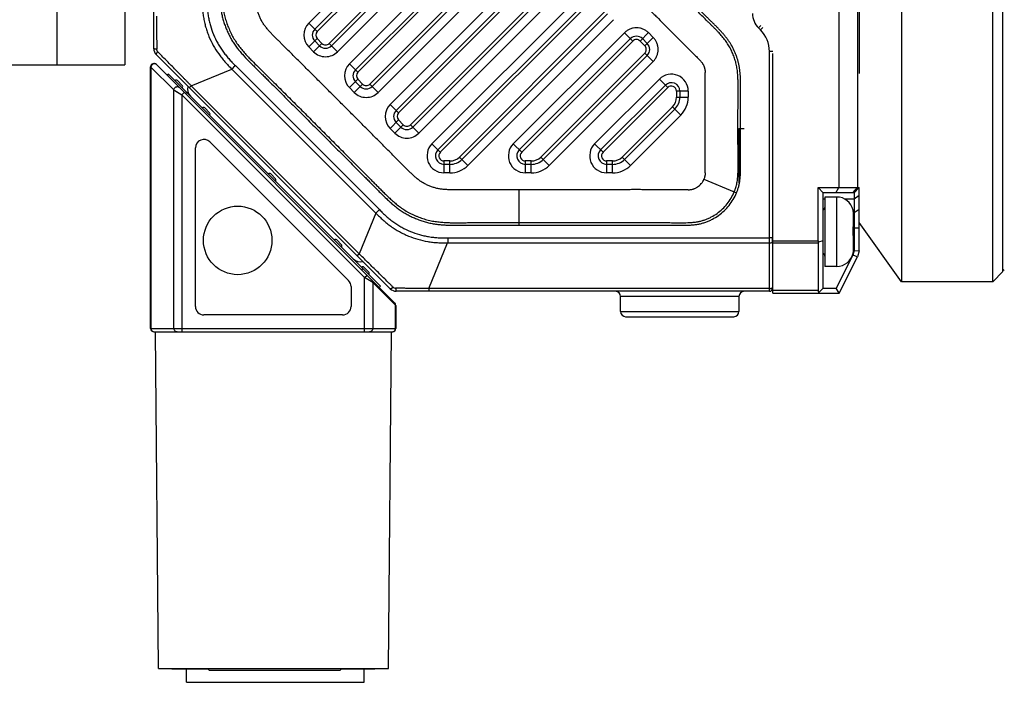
# Model space of a CAD drawing. Header units: millimetres. Extents: x 37 to 412, y 151 to 257.
# Tile 3 of 9: x 188 to 246, y 151 to 191. Entities that reach past the tile are written whole.
import ezdxf

# ---------------------------------------------------------------- set-up
doc = ezdxf.new("R2010")
doc.units = ezdxf.units.MM
doc.header["$LTSCALE"] = 23.1
doc.layers.add('20_ALL_FEATURES', color=7, linetype='CONTINUOUS')

msp = doc.modelspace()

# ---------------------------------------------------------------- linework, layer by layer
at = {"layer": '20_ALL_FEATURES', "color": 7}
for p, q in [((240.194, 230.657), (240.194, 175.057)), ((245.594, 175.057), (245.594, 230.657)), ((246.194, 175.657), (246.194, 230.057)), ((194.294, 227.881), (194.294, 187.881)), ((236.504, 225.087), (236.504, 180.619)), ((237.597, 225.087), (237.597, 180.62)), ((195.994, 188.832), (195.994, 223.494)), ((237.694, 217.634), (237.694, 187.357)), ((205.517, 189.992), (221.241, 205.717)), ((221.802, 204.297), (206.507, 189.002)), ((207.922, 187.587), (221.241, 200.908)), ((221.802, 199.489), (208.911, 186.598)), ((210.326, 185.183), (221.241, 196.1)), ((221.802, 194.68), (211.316, 184.193)), ((212.798, 182.847), (221.9, 191.95)), ((222.826, 190.896), (214.217, 182.287)), ((205.8, 189.002), (205.517, 189.285)), ((217.606, 182.847), (224.181, 189.423)), ((224.888, 189.423), (225.171, 189.14)), ((209.979, 174.64), (196.141, 188.479)), ((225.171, 188.433), (219.025, 182.287)), ((232.594, 174.385), (232.594, 188.539)), ((157.294, 187.881), (194.294, 187.881)), ((195.812, 172.3), (195.812, 187.759)), ((210.254, 173.8), (196.154, 187.9)), ((196.866, 187.33), (196.797, 187.257)), ((209.405, 174.79), (196.866, 187.33)), ((197.395, 186.941), (197.678, 186.659)), ((208.204, 186.598), (207.922, 186.88)), ((222.414, 182.847), (226.241, 186.674)), ((227.094, 186.321), (227.094, 185.962)), ((197.938, 186.257), (197.869, 186.185)), ((199.011, 185.326), (199.293, 185.043)), ((226.802, 185.255), (223.833, 182.287)), ((210.609, 184.193), (210.326, 184.476)), ((230.594, 184.122), (230.594, 180.886)), ((198.462, 173.6), (198.462, 182.97)), ((207.516, 175.124), (199.316, 183.324)), ((213.51, 181.994), (213.152, 181.994)), ((218.318, 181.994), (217.96, 181.994)), ((223.126, 181.994), (222.768, 181.994)), ((202.911, 181.426), (203.193, 181.143)), ((235.271, 180.619), (237.694, 180.62)), ((235.571, 180.319), (235.271, 180.619)), ((235.272, 177.466), (235.271, 180.619)), ((236.328, 180.319), (236.504, 180.619)), ((237.317, 180.32), (237.597, 180.62)), ((237.694, 180.62), (237.394, 180.32)), ((237.694, 176.877), (237.694, 180.62)), ((237.394, 180.32), (235.571, 180.319)), ((235.572, 174.685), (235.571, 180.319)), ((236.371, 180.064), (235.671, 180.064)), ((235.671, 180.064), (235.672, 175.964)), ((237.394, 180.32), (237.394, 176.912)), ((237.346, 179.288), (237.346, 179.289)), ((237.371, 178.277), (237.371, 179.04)), ((237.371, 178.277), (237.342, 178.277)), ((237.371, 178.239), (237.371, 178.274)), ((240.194, 175.057), (237.694, 178.557)), ((237.372, 176.988), (237.372, 177.789)), ((207.094, 177.243), (206.811, 177.526)), ((235.272, 177.332), (235.272, 174.551)), ((235.572, 177.466), (235.28, 177.397)), ((237.326, 176.63), (236.331, 174.685)), ((236.514, 174.385), (237.61, 176.525)), ((237.394, 176.912), (237.326, 176.63)), ((237.61, 176.525), (237.326, 176.63)), ((237.346, 176.74), (237.346, 176.739)), ((237.394, 176.912), (237.694, 176.877)), ((237.694, 176.877), (237.61, 176.525)), ((208.368, 175.828), (208.296, 175.758)), ((208.709, 175.628), (208.426, 175.911)), ((236.372, 175.964), (235.672, 175.964)), ((246.194, 175.807), (246.28, 175.721)), ((245.594, 175.057), (246.194, 175.657)), ((207.662, 174.77), (207.662, 173.6)), ((209.405, 174.79), (209.332, 174.721)), ((235.272, 174.385), (235.572, 174.685)), ((235.572, 174.685), (236.331, 174.685)), ((236.514, 174.385), (236.331, 174.685)), ((245.594, 175.057), (240.194, 175.057)), ((232.394, 174.494), (210.333, 174.494)), ((223.594, 173.294), (223.594, 174.194)), ((230.594, 174.194), (230.594, 173.294)), ((232.594, 174.385), (236.514, 174.385)), ((210.312, 173.659), (210.312, 172.3)), ((207.162, 173.1), (198.962, 173.1)), ((223.894, 172.994), (230.294, 172.994)), ((196.012, 172.1), (210.112, 172.1)), ((196.274, 152.2), (196.1, 172.1)), ((209.874, 152.2), (210.048, 172.1)), ((196.274, 152.2), (209.874, 152.2)), ((197.074, 152.2), (197.074, 152.188)), ((197.074, 152.188), (199.186, 152.188)), ((197.928, 151.388), (197.928, 152.188)), ((199.274, 152.1), (199.174, 152.2)), ((199.274, 152.1), (207.019, 152.1)), ((207.121, 152.2), (207.019, 152.1)), ((207.108, 152.188), (209.074, 152.188)), ((208.428, 151.388), (208.428, 152.188)), ((209.074, 152.2), (209.074, 152.188)), ((197.928, 151.388), (208.428, 151.388))]:
    msp.add_line(p, q, dxfattribs=at)
at = {"layer": '20_ALL_FEATURES', "color": 4}
for p, q in [((190.294, 187.881), (190.294, 227.881)), ((220.887, 206.07), (205.164, 190.345)), ((205.659, 189.85), (221.382, 205.575)), ((221.66, 204.439), (206.366, 189.143)), ((206.861, 188.648), (222.155, 203.944)), ((220.887, 201.262), (207.568, 187.941)), ((208.063, 187.446), (221.382, 200.767)), ((221.66, 199.63), (208.77, 186.739)), ((209.265, 186.244), (222.155, 199.135)), ((220.887, 196.453), (209.972, 185.537)), ((210.467, 185.042), (221.382, 195.958)), ((221.66, 194.822), (211.174, 184.335)), ((211.669, 183.84), (222.155, 194.327)), ((221.546, 192.303), (212.444, 183.201)), ((212.939, 182.706), (222.041, 191.808)), ((222.685, 191.038), (214.076, 182.428)), ((205.164, 190.345), (205.659, 189.85)), ((214.571, 181.933), (223.18, 190.543)), ((223.827, 189.776), (217.253, 183.201)), ((223.827, 189.776), (224.322, 189.281)), ((225.241, 189.777), (224.746, 189.281)), ((225.525, 189.493), (225.241, 189.777)), ((231.887, 190.201), (231.746, 190.059)), ((231.746, 190.059), (231.867, 189.938)), ((231.867, 189.938), (232.009, 190.08)), ((205.659, 189.426), (205.164, 188.931)), ((205.942, 189.143), (205.659, 189.426)), ((217.748, 182.706), (224.322, 189.281)), ((224.746, 189.281), (225.029, 188.998)), ((225.029, 188.998), (225.525, 189.493)), ((205.164, 188.931), (205.447, 188.648)), ((205.447, 188.648), (205.942, 189.143)), ((206.366, 189.143), (206.861, 188.648)), ((232.591, 188.665), (232.394, 188.665)), ((232.394, 174.494), (232.394, 188.665)), ((225.029, 188.574), (218.884, 182.428)), ((219.379, 181.933), (225.524, 188.079)), ((225.029, 188.574), (225.524, 188.079)), ((195.812, 187.759), (195.833, 187.746)), ((195.833, 187.746), (195.833, 172.3)), ((195.833, 187.746), (197.183, 186.396)), ((198.218, 186.636), (200.614, 187.629)), ((209.13, 179.113), (200.614, 187.629)), ((209.336, 179.32), (200.82, 187.836)), ((207.568, 187.941), (208.063, 187.446)), ((196.88, 187.315), (196.811, 187.243)), ((208.063, 187.022), (207.568, 186.527)), ((208.346, 186.739), (208.063, 187.022)), ((225.887, 187.028), (222.061, 183.201)), ((226.382, 186.533), (225.887, 187.028)), ((197.183, 172.3), (197.183, 186.396)), ((197.183, 186.396), (197.662, 186.109)), ((197.189, 186.393), (197.394, 186.269)), ((198.218, 186.636), (198.1, 186.519)), ((198.218, 186.636), (208.137, 176.717)), ((207.568, 186.527), (207.851, 186.244)), ((207.851, 186.244), (208.346, 186.739)), ((208.77, 186.739), (209.265, 186.244)), ((222.556, 182.706), (226.382, 186.533)), ((227.594, 186.321), (226.894, 186.321)), ((226.894, 186.321), (226.894, 185.962)), ((227.594, 186.321), (227.594, 185.962)), ((197.426, 186.25), (197.446, 186.239)), ((197.432, 186.247), (197.452, 186.235)), ((197.638, 186.123), (197.662, 186.109)), ((197.804, 186.25), (197.662, 186.109)), ((197.662, 186.109), (197.662, 172.1)), ((197.662, 186.109), (208.462, 175.309)), ((226.894, 185.962), (227.594, 185.962)), ((209.972, 185.537), (210.467, 185.042)), ((226.66, 185.397), (223.692, 182.428)), ((227.155, 184.902), (226.66, 185.397)), ((210.467, 184.618), (209.972, 184.123)), ((210.75, 184.335), (210.467, 184.618)), ((224.187, 181.933), (227.155, 184.902)), ((209.972, 184.123), (210.255, 183.84)), ((210.255, 183.84), (210.75, 184.335)), ((211.174, 184.335), (211.669, 183.84)), ((230.594, 184.122), (230.894, 184.122)), ((212.444, 183.201), (212.939, 182.706)), ((217.253, 183.201), (217.748, 182.706)), ((222.061, 183.201), (222.556, 182.706)), ((213.152, 182.194), (213.152, 181.494)), ((213.51, 182.194), (213.152, 182.194)), ((213.51, 181.494), (213.51, 182.194)), ((214.076, 182.428), (214.571, 181.933)), ((217.96, 182.194), (217.96, 181.494)), ((218.318, 182.194), (217.96, 182.194)), ((218.318, 181.494), (218.318, 182.194)), ((218.884, 182.428), (219.379, 181.933)), ((222.768, 182.194), (222.768, 181.494)), ((223.126, 182.194), (222.768, 182.194)), ((223.126, 181.494), (223.126, 182.194)), ((223.692, 182.428), (224.187, 181.933)), ((213.51, 181.494), (213.152, 181.494)), ((218.318, 181.494), (217.96, 181.494)), ((223.126, 181.494), (222.768, 181.494)), ((228.518, 181.11), (230.312, 180.369)), ((217.594, 178.404), (217.594, 180.494)), ((230.312, 180.369), (230.449, 180.313)), ((235.671, 179.938), (235.571, 179.938)), ((236.372, 175.964), (236.371, 180.064)), ((237.394, 179.939), (236.855, 179.939)), ((237.694, 180.151), (237.394, 179.939)), ((209.13, 179.113), (209.336, 179.32)), ((237.394, 179.142), (237.694, 179.354)), ((209.13, 179.113), (208.137, 176.717)), ((237.366, 179.142), (237.394, 179.142)), ((237.371, 178.25), (237.343, 178.25)), ((237.694, 178.223), (237.344, 178.223)), ((213.372, 177.648), (232.394, 177.648)), ((212.255, 174.66), (213.372, 177.356)), ((213.372, 177.356), (232.394, 177.356)), ((232.594, 177.466), (235.272, 177.466)), ((235.272, 177.332), (232.594, 177.332)), ((208.02, 176.6), (208.137, 176.717)), ((208.462, 175.309), (208.604, 175.45)), ((208.941, 175.022), (208.462, 175.309)), ((208.462, 172.1), (208.462, 175.309)), ((208.919, 175.035), (208.928, 175.029)), ((208.935, 175.025), (208.941, 175.022)), ((208.941, 175.022), (210.291, 173.672)), ((208.941, 175.022), (208.941, 172.3)), ((212.255, 174.66), (212.255, 174.494)), ((232.394, 174.66), (212.255, 174.66)), ((230.594, 174.194), (223.594, 174.194)), ((232.594, 174.551), (235.272, 174.551)), ((210.312, 173.659), (210.291, 173.672)), ((210.291, 172.3), (210.291, 173.672)), ((223.594, 173.294), (230.594, 173.294)), ((195.812, 172.3), (210.312, 172.3))]:
    msp.add_line(p, q, dxfattribs=at)
at = {"layer": '20_ALL_FEATURES', "color": 7}
msp.add_circle((200.962, 177.5), 2.025, dxfattribs=at)
at = {"layer": '20_ALL_FEATURES', "color": 4}
for centre, radius, start, end in [((205.871, 189.638), 1, 135.00285, 225), ((232.594, 190.908), 1.2, 180, 225), ((205.871, 189.638), 0.3, 135.00285, 225), ((230.594, 188.665), 1.8, 0, 45), ((206.154, 189.355), 1, 225, 315.00285), ((206.154, 189.355), 0.3, 225, 315.00285), ((196.046, 187.768), 0.17, 44.99979, 52.38439), ((270.787, 117.662), 99.094, 134.91559, 135.08441), ((208.275, 187.234), 1, 135.00024, 224.99826), ((208.275, 187.234), 0.3, 135.00285, 225), ((226.594, 186.321), 1, 359.99858, 135.00307), ((208.558, 186.951), 0.3, 225.00001, 315.00281), ((226.594, 186.321), 0.3, 359.99963, 135.00396), ((208.558, 186.951), 1, 224.99297, 315.00388), ((226.094, 185.962), 0.8, 315.00286, 359.99998), ((226.094, 185.962), 1.5, 315.00285, 359.99984), ((210.679, 184.83), 1, 135.00024, 224.99826), ((210.679, 184.83), 0.3, 135.00285, 225), ((210.962, 184.547), 0.3, 225.00001, 315.00281), ((210.962, 184.547), 1, 224.99297, 315.00388), ((213.152, 182.494), 1, 135.00544, 270.00039), ((217.96, 182.494), 1, 135.00144, 270.00039), ((222.768, 182.494), 1, 135.00167, 270.00039), ((213.152, 182.494), 0.3, 135.00248, 270.00111), ((213.51, 182.994), 0.8, 270.00001, 315.00283), ((217.96, 182.494), 0.3, 135.00009, 270.00111), ((218.318, 182.994), 0.8, 270.00002, 315.00283), ((222.768, 182.494), 0.3, 135.00248, 270.00111), ((223.126, 182.994), 0.8, 270.00001, 315.00283), ((213.51, 182.994), 1.5, 270.00018, 315.00191), ((218.318, 182.994), 1.5, 270.00017, 315.00002), ((223.126, 182.994), 1.5, 270.00017, 315.00002), ((312.467, 177.502), 99.094, 179.91559, 180.08441), ((230.863, 177.53), 1.722, 358.37307, 4.87626), ((230.893, 177.53), 1.692, 355.08296, 358.3651), ((210.298, 174.883), 0.21, 225.55476, 269.48469), ((210.124, 173.697), 0.165, 41.45973, 44.98952), ((196.025, 172.284), 0.184, 263.04398, 269.99156), ((210.099, 172.284), 0.184, 270.00844, 276.95602)]:
    msp.add_arc(centre, radius, start, end, dxfattribs=at)
at = {"layer": '20_ALL_FEATURES', "color": 7}
for centre, radius, start, end in [((205.871, 189.638), 0.5, 135.00285, 225), ((224.534, 189.069), 0.5, 45.03239, 135.00285), ((196.494, 188.832), 0.5, 180, 225), ((206.154, 189.355), 0.5, 225, 315.00285), ((224.817, 188.786), 0.5, 315.00285, 44.9902), ((196.012, 187.759), 0.2, 45.00003, 180), ((208.275, 187.234), 0.5, 135.00285, 225), ((197.325, 186.871), 0.1, 45, 135), ((197.607, 186.588), 0.1, 315, 45), ((198.597, 186.446), 0.6, 165, 225), ((208.558, 186.951), 0.5, 225, 315.00285), ((226.594, 186.321), 0.5, 0, 135.00285), ((226.094, 185.962), 1, 315.00285, 360), ((198.94, 185.255), 0.1, 45, 135), ((210.679, 184.83), 0.5, 135.00285, 225), ((199.223, 184.972), 0.1, 315, 45), ((210.962, 184.547), 0.5, 225, 315.00285), ((198.962, 182.97), 0.5, 45, 180), ((213.152, 182.494), 0.5, 135.00285, 270), ((217.96, 182.494), 0.5, 135.00285, 270), ((222.768, 182.494), 0.5, 135.00285, 270), ((213.51, 182.994), 1, 270, 315.00285), ((218.318, 182.994), 1, 270, 315.00285), ((223.126, 182.994), 1, 270, 315.00285), ((202.84, 181.355), 0.1, 45, 135), ((203.123, 181.072), 0.1, 315, 45), ((236.371, 179.064), 1, 13.00569, 90.01516), ((235.471, 179.464), 0.2, 300.01516, 355.01516), ((236.332, 179.04), 1.039, 359.96108, 13.87754), ((230.754, 178.043), 6.592, 357.84246, 2.18786), ((206.74, 177.455), 0.1, 45, 135), ((230.76, 177.98), 6.586, 358.39124, 0.29656), ((207.023, 177.172), 0.1, 315, 45), ((236.328, 177), 1.044, 346.18752, 0.0345), ((236.331, 176.987), 1.041, 347.69629, 0.05965), ((208.214, 176.83), 0.6, 225, 285), ((235.472, 176.564), 0.2, 0.01516, 60.01516), ((236.372, 176.964), 1, 270.01516, 347.02462), ((236.342, 176.985), 1.029, 346.80277, 347.68448), ((236.344, 176.985), 1.028, 346.63734, 346.8026), ((208.355, 175.84), 0.1, 45, 135), ((208.638, 175.557), 0.1, 315, 45), ((207.162, 174.77), 0.5, 360, 45), ((210.333, 174.994), 0.5, 224.99995, 270), ((232.394, 174.694), 0.2, 270, 360), ((223.294, 174.194), 0.3, 0, 90), ((230.894, 174.194), 0.3, 90, 180), ((198.962, 173.6), 0.5, 180, 270), ((207.162, 173.6), 0.5, 270, 360), ((210.112, 173.659), 0.2, 360, 45), ((223.894, 173.294), 0.3, 180, 270), ((230.294, 173.294), 0.3, 270, 360), ((196.012, 172.3), 0.2, 180, 270), ((210.112, 172.3), 0.2, 270, 360)]:
    msp.add_arc(centre, radius, start, end, dxfattribs=at)
for centre, major_axis, ratio, start_param, end_param in [((235.572, 177.466), (0.212, -0.212), 0.999738, -2.356198, -2.124349), ((235.572, 177.466), (0.255, 0.255), 0.617805, 2.355938, 2.588302), ((235.572, 174.685), (0.255, 0.255), 0.617805, 2.588302, 3.141457)]:
    msp.add_ellipse(centre, major_axis=major_axis, ratio=ratio, start_param=start_param, end_param=end_param, dxfattribs=at)
at = {"layer": '20_ALL_FEATURES', "color": 4}
for points, knots in [([(199.904, 202.994), (199.904, 202.628), (199.904, 201.895), (199.904, 200.797), (199.905, 199.698), (199.905, 198.6), (199.906, 197.502), (199.907, 196.403), (199.906, 195.488), (199.905, 194.755), (199.903, 194.206), (199.901, 193.657), (199.9, 193.108), (199.894, 192.559), (199.898, 192.009), (199.921, 191.552), (199.96, 191.188), (200.003, 190.916), (200.064, 190.648), (200.141, 190.385), (200.233, 190.126), (200.338, 189.872), (200.454, 189.623), (200.583, 189.38), (200.728, 189.147), (200.888, 188.923), (201.059, 188.708), (201.298, 188.431), (201.55, 188.164), (201.807, 187.904), (202.002, 187.71), (202.197, 187.517), (202.392, 187.324), (202.587, 187.13), (202.847, 186.872), (203.171, 186.55), (203.561, 186.162), (204.079, 185.646), (204.728, 184.999), (205.505, 184.223), (206.281, 183.446), (206.928, 182.798), (207.445, 182.279), (207.832, 181.89), (208.155, 181.565), (208.413, 181.306), (208.607, 181.111), (208.8, 180.916), (208.993, 180.721), (209.186, 180.526), (209.444, 180.266), (209.706, 180.009), (209.975, 179.761), (210.182, 179.581), (210.396, 179.408), (210.618, 179.247), (210.851, 179.1), (211.092, 178.969), (211.34, 178.851), (211.552, 178.763), (211.723, 178.699), (211.896, 178.638), (212.115, 178.572), (212.383, 178.509), (212.654, 178.464), (212.927, 178.433), (213.201, 178.413), (213.475, 178.401), (213.841, 178.395), (214.208, 178.398), (214.574, 178.402), (214.848, 178.404), (215.123, 178.405), (215.489, 178.405), (215.947, 178.406), (216.496, 178.405), (217.045, 178.404), (217.411, 178.404), (217.594, 178.404)], [0, 0, 0, 0, 0.031249, 0.062499, 0.093748, 0.124997, 0.156247, 0.187496, 0.218746, 0.23437, 0.249995, 0.26562, 0.281244, 0.296869, 0.312494, 0.328118, 0.335931, 0.343744, 0.351557, 0.359371, 0.367184, 0.374997, 0.38281, 0.390623, 0.398436, 0.406249, 0.414062, 0.421875, 0.437499, 0.445311, 0.453124, 0.460936, 0.468748, 0.476561, 0.484373, 0.499998, 0.515622, 0.531247, 0.562497, 0.593746, 0.624995, 0.656245, 0.671869, 0.687494, 0.703119, 0.710931, 0.718743, 0.726556, 0.734368, 0.74218, 0.749993, 0.765617, 0.77343, 0.781244, 0.789057, 0.796871, 0.804684, 0.812498, 0.820311, 0.828124, 0.832031, 0.835938, 0.843751, 0.851564, 0.859377, 0.86719, 0.875002, 0.882815, 0.890627, 0.906252, 0.914064, 0.921877, 0.929689, 0.937501, 0.953126, 0.968751, 0.984375, 1, 1, 1, 1]), ([(200.052, 202.994), (200.052, 202.298), (200.052, 201.255), (200.052, 199.864), (200.053, 198.82), (200.054, 197.777), (200.055, 196.734), (200.054, 195.866), (200.054, 195.171), (200.053, 194.65), (200.051, 194.13), (200.049, 193.609), (200.048, 193.174), (200.045, 192.825), (200.043, 192.559), (200.044, 192.287), (200.049, 192.009), (200.061, 191.721), (200.082, 191.422), (200.113, 191.165), (200.149, 190.954), (200.183, 190.793), (200.223, 190.631), (200.271, 190.469), (200.325, 190.309), (200.403, 190.099), (200.51, 189.845), (200.656, 189.552), (200.819, 189.275), (201.002, 189.016), (201.197, 188.773), (201.396, 188.545), (201.595, 188.332), (201.85, 188.069), (202.104, 187.818), (202.353, 187.571), (202.538, 187.387), (202.723, 187.203), (202.97, 186.959), (203.278, 186.652), (203.647, 186.285), (204.14, 185.795), (204.755, 185.181), (205.492, 184.445), (206.229, 183.707), (206.966, 182.97), (207.579, 182.354), (208.069, 181.861), (208.437, 181.492), (208.743, 181.184), (208.987, 180.938), (209.17, 180.753), (209.355, 180.566), (209.544, 180.376), (209.741, 180.183), (209.947, 179.987), (210.165, 179.79), (210.397, 179.594), (210.647, 179.406), (210.871, 179.262), (211.059, 179.155), (211.256, 179.053), (211.46, 178.96), (211.669, 178.877), (211.88, 178.799), (212.146, 178.715), (212.467, 178.643), (212.783, 178.596), (213.041, 178.572), (213.241, 178.56), (213.434, 178.551), (213.668, 178.545), (213.943, 178.544), (214.21, 178.547), (214.472, 178.549), (214.732, 178.551), (214.991, 178.552), (215.25, 178.553), (215.597, 178.554), (216.03, 178.554), (216.725, 178.553), (217.247, 178.552), (217.594, 178.552)], [0, 0, 0, 0, 0.05976, 0.089645, 0.119525, 0.149397, 0.179258, 0.209104, 0.224027, 0.23895, 0.253858, 0.268744, 0.283676, 0.291194, 0.298798, 0.306542, 0.314493, 0.322722, 0.331298, 0.340279, 0.344928, 0.349658, 0.35445, 0.359281, 0.364127, 0.368957, 0.378498, 0.387848, 0.39703, 0.40611, 0.415052, 0.423755, 0.432103, 0.440066, 0.455292, 0.462763, 0.470226, 0.477688, 0.485151, 0.500076, 0.515001, 0.529928, 0.55978, 0.589631, 0.619486, 0.649336, 0.679177, 0.69412, 0.709072, 0.723982, 0.731406, 0.738839, 0.746348, 0.754002, 0.761874, 0.770021, 0.778448, 0.787146, 0.796093, 0.805286, 0.809973, 0.814717, 0.824337, 0.829186, 0.834041, 0.843682, 0.853127, 0.86228, 0.871077, 0.875344, 0.879523, 0.887644, 0.895488, 0.903119, 0.910608, 0.918025, 0.925435, 0.93286, 0.940299, 0.955202, 0.970118, 1, 1, 1, 1]), ([(213.433, 180.495), (213.361, 180.498), (213.253, 180.506), (213.109, 180.518), (213.002, 180.53), (212.894, 180.545), (212.788, 180.565), (212.682, 180.589), (212.543, 180.628), (212.373, 180.687), (212.173, 180.769), (211.978, 180.865), (211.824, 180.959), (211.706, 181.042), (211.591, 181.129), (211.453, 181.245), (211.292, 181.39), (211.082, 181.588), (210.826, 181.842), (210.521, 182.15), (210.217, 182.458), (209.912, 182.765), (209.607, 183.072), (209.2, 183.481), (208.691, 183.992), (208.079, 184.605), (207.468, 185.218), (206.855, 185.83), (206.243, 186.442), (205.63, 187.054), (205.016, 187.665), (204.505, 188.173), (204.095, 188.58), (203.84, 188.834), (203.635, 189.038), (203.481, 189.19), (203.327, 189.342), (203.175, 189.496), (203.024, 189.651), (202.9, 189.782), (202.803, 189.889), (202.708, 189.997), (202.615, 190.108), (202.529, 190.224), (202.467, 190.313), (202.41, 190.405), (202.34, 190.531), (202.276, 190.661), (202.22, 190.794), (202.181, 190.894), (202.144, 190.996), (202.112, 191.099), (202.083, 191.204), (202.06, 191.31), (202.042, 191.416), (202.028, 191.524), (202.017, 191.631), (202.005, 191.775), (201.996, 191.955), (201.987, 192.244), (201.987, 192.605), (201.991, 193.038), (201.993, 193.47), (201.994, 193.903), (201.996, 194.48), (201.997, 195.202), (201.998, 196.068), (201.998, 196.933), (201.998, 198.088), (201.997, 199.242), (201.996, 200.396), (201.996, 201.118), (201.996, 201.695), (201.996, 202.128), (201.996, 202.561), (201.995, 202.849), (201.995, 202.994)], [0, 0, 0, 0, 0.007813, 0.011719, 0.015625, 0.019532, 0.023439, 0.027345, 0.031252, 0.039064, 0.046876, 0.054688, 0.0625, 0.066407, 0.070314, 0.078126, 0.085939, 0.093751, 0.109376, 0.125001, 0.140626, 0.156251, 0.171876, 0.187501, 0.218751, 0.250001, 0.281251, 0.312501, 0.343751, 0.375001, 0.406251, 0.437501, 0.453126, 0.468751, 0.476564, 0.484376, 0.492189, 0.500001, 0.507814, 0.515626, 0.519533, 0.523439, 0.531251, 0.535157, 0.539064, 0.54297, 0.546876, 0.554687, 0.558594, 0.5625, 0.566406, 0.570313, 0.574219, 0.578125, 0.582031, 0.585938, 0.589844, 0.59375, 0.601563, 0.609375, 0.625, 0.640625, 0.65625, 0.671875, 0.6875, 0.71875, 0.75, 0.78125, 0.8125, 0.875, 0.90625, 0.9375, 0.953125, 0.96875, 0.984375, 1, 1, 1, 1]), ([(230.312, 180.369), (230.347, 180.454), (230.395, 180.584), (230.446, 180.761), (230.477, 180.898), (230.5, 181.04), (230.521, 181.225), (230.535, 181.438), (230.541, 181.634), (230.542, 181.769), (230.542, 181.859), (230.541, 181.947), (230.541, 182.064), (230.54, 182.211), (230.539, 182.389), (230.538, 182.627), (230.537, 182.928), (230.536, 183.29), (230.535, 183.654), (230.535, 184.02), (230.535, 184.386), (230.535, 184.75), (230.536, 185.113), (230.537, 185.474), (230.538, 185.772), (230.539, 186.009), (230.541, 186.185), (230.542, 186.359), (230.543, 186.534), (230.544, 186.719), (230.541, 186.885), (230.536, 187.037), (230.527, 187.219), (230.513, 187.413), (230.489, 187.613), (230.466, 187.765), (230.436, 187.912), (230.388, 188.103), (230.327, 188.29), (230.256, 188.472), (230.2, 188.608), (230.139, 188.742), (230.051, 188.917), (229.951, 189.088), (229.837, 189.253), (229.715, 189.415), (229.559, 189.602), (229.383, 189.797), (229.228, 189.959), (229.113, 190.074), (229.028, 190.157), (228.946, 190.238), (228.843, 190.34), (228.677, 190.503), (228.468, 190.71), (228.217, 190.961), (227.963, 191.214), (227.707, 191.469), (227.45, 191.727), (227.191, 191.986), (226.931, 192.247), (226.669, 192.508), (226.45, 192.727), (226.274, 192.903), (226.142, 193.034), (226.013, 193.161), (225.913, 193.262), (225.844, 193.333), (225.803, 193.377), (225.77, 193.415), (225.731, 193.465), (225.697, 193.518), (225.665, 193.574), (225.641, 193.619), (225.62, 193.664), (225.595, 193.727), (225.576, 193.791), (225.56, 193.855), (225.551, 193.9), (225.544, 193.946), (225.539, 193.994), (225.537, 194.05), (225.534, 194.146), (225.534, 194.287), (225.534, 194.471), (225.534, 194.663), (225.535, 194.856), (225.535, 195.048), (225.535, 195.241), (225.535, 195.496), (225.536, 195.815), (225.536, 196.197), (225.536, 196.578), (225.536, 196.958), (225.536, 197.337), (225.536, 197.842), (225.536, 198.471), (225.536, 199.225), (225.536, 199.979), (225.536, 200.732), (225.536, 201.485), (225.536, 202.239), (225.536, 202.742), (225.536, 202.994)], [0, 0, 0, 0, 0.011246, 0.016871, 0.022595, 0.02847, 0.034376, 0.04547, 0.0545, 0.058357, 0.06199, 0.065556, 0.069133, 0.076325, 0.083567, 0.090851, 0.105533, 0.120333, 0.135213, 0.150137, 0.165066, 0.179963, 0.194791, 0.209512, 0.224089, 0.231312, 0.238484, 0.245602, 0.25266, 0.259894, 0.268186, 0.273039, 0.278471, 0.290534, 0.296843, 0.303129, 0.309266, 0.315282, 0.327242, 0.33324, 0.339242, 0.345238, 0.35122, 0.363244, 0.369436, 0.375745, 0.388123, 0.399123, 0.407998, 0.415484, 0.419012, 0.422534, 0.429609, 0.436725, 0.451072, 0.465565, 0.480191, 0.494938, 0.509795, 0.524749, 0.53979, 0.554904, 0.570081, 0.577689, 0.585308, 0.592892, 0.599804, 0.602681, 0.605064, 0.607091, 0.608935, 0.612742, 0.6148, 0.616862, 0.618912, 0.620963, 0.625093, 0.627109, 0.628984, 0.630788, 0.632708, 0.634932, 0.637641, 0.644466, 0.652242, 0.660119, 0.667984, 0.675835, 0.683674, 0.691502, 0.707122, 0.722701, 0.738242, 0.753748, 0.769224, 0.784672, 0.815502, 0.846267, 0.876993, 0.907709, 0.938441, 0.969206, 1, 1, 1, 1]), ([(230.449, 180.313), (230.474, 180.373), (230.52, 180.494), (230.579, 180.68), (230.624, 180.87), (230.653, 181.063), (230.672, 181.256), (230.683, 181.45), (230.69, 181.643), (230.69, 181.835), (230.689, 182.028), (230.688, 182.219), (230.687, 182.411), (230.686, 182.667), (230.685, 182.987), (230.684, 183.498), (230.683, 184.137), (230.683, 184.776), (230.685, 185.288), (230.686, 185.671), (230.688, 185.991), (230.689, 186.247), (230.691, 186.438), (230.693, 186.631), (230.692, 186.823), (230.686, 187.016), (230.673, 187.273), (230.651, 187.53), (230.613, 187.786), (230.56, 188.04), (230.485, 188.289), (230.392, 188.531), (230.291, 188.769), (230.175, 189.001), (230.039, 189.222), (229.927, 189.381), (229.808, 189.534), (229.684, 189.682), (229.556, 189.827), (229.425, 189.969), (229.291, 190.107), (229.154, 190.242), (229.017, 190.377), (228.881, 190.511), (228.744, 190.646), (228.563, 190.826), (228.336, 191.051), (228.064, 191.322), (227.793, 191.593), (227.522, 191.864), (227.251, 192.136), (227.025, 192.362), (226.844, 192.543), (226.708, 192.678), (226.572, 192.814), (226.437, 192.949), (226.323, 193.062), (226.233, 193.152), (226.165, 193.22), (226.097, 193.288), (226.029, 193.355), (225.974, 193.412), (225.931, 193.457), (225.9, 193.492), (225.871, 193.526), (225.844, 193.563), (225.82, 193.601), (225.789, 193.654), (225.762, 193.708), (225.74, 193.764), (225.726, 193.807), (225.714, 193.851), (225.703, 193.895), (225.694, 193.94), (225.689, 193.984), (225.686, 194.03), (225.684, 194.092), (225.683, 194.172), (225.682, 194.267), (225.682, 194.363), (225.682, 194.459), (225.682, 194.586), (225.683, 194.746), (225.683, 194.938), (225.683, 195.13), (225.683, 195.386), (225.684, 195.705), (225.684, 196.089), (225.684, 196.473), (225.684, 196.856), (225.684, 197.24), (225.685, 197.751), (225.685, 198.391), (225.685, 199.158), (225.684, 199.925), (225.684, 200.692), (225.684, 201.459), (225.684, 202.227), (225.684, 202.738), (225.684, 202.994)], [0, 0, 0, 0, 0.007911, 0.015851, 0.023807, 0.031746, 0.039646, 0.047519, 0.055379, 0.063229, 0.071039, 0.078846, 0.086652, 0.094459, 0.110072, 0.125684, 0.156909, 0.188134, 0.203746, 0.219358, 0.234969, 0.242775, 0.250581, 0.258396, 0.266246, 0.274098, 0.281951, 0.297692, 0.305596, 0.31352, 0.329347, 0.337238, 0.345122, 0.360935, 0.368861, 0.376777, 0.384668, 0.392539, 0.400398, 0.40825, 0.416105, 0.423938, 0.431744, 0.439548, 0.447353, 0.455157, 0.470768, 0.48638, 0.501992, 0.517606, 0.53322, 0.548835, 0.556643, 0.564451, 0.57226, 0.580068, 0.587877, 0.591782, 0.595685, 0.599584, 0.603475, 0.607349, 0.609266, 0.611147, 0.612979, 0.614795, 0.616647, 0.618518, 0.622205, 0.624027, 0.625874, 0.627741, 0.629609, 0.631436, 0.633252, 0.635112, 0.637019, 0.640887, 0.644776, 0.648673, 0.652575, 0.656479, 0.664287, 0.672094, 0.679901, 0.687709, 0.703324, 0.718938, 0.734553, 0.750168, 0.765783, 0.781397, 0.812627, 0.843856, 0.875085, 0.906314, 0.937542, 0.968771, 1, 1, 1, 1]), ([(223.594, 194.08), (223.597, 194.015), (223.604, 193.881), (223.623, 193.677), (223.654, 193.47), (223.702, 193.268), (223.755, 193.106), (223.804, 192.979), (223.856, 192.853), (223.928, 192.699), (224.011, 192.549), (224.085, 192.434), (224.145, 192.348), (224.21, 192.263), (224.297, 192.156), (224.404, 192.033), (224.526, 191.9), (224.638, 191.785), (224.741, 191.683), (224.841, 191.585), (224.972, 191.455), (225.136, 191.292), (225.333, 191.097), (225.531, 190.9), (225.795, 190.637), (226.127, 190.305), (226.528, 189.904), (226.865, 189.566), (227.137, 189.294), (227.343, 189.088), (227.55, 188.881), (227.759, 188.673), (227.934, 188.498), (228.073, 188.361), (228.169, 188.264), (228.252, 188.181), (228.317, 188.114), (228.363, 188.064), (228.396, 188.024), (228.422, 187.985), (228.448, 187.943), (228.475, 187.896), (228.501, 187.847), (228.524, 187.796), (228.542, 187.744), (228.557, 187.691), (228.568, 187.647), (228.576, 187.614), (228.582, 187.585), (228.589, 187.546), (228.593, 187.49), (228.594, 187.447), (228.594, 187.423)], [0, 0, 0, 0, 0.022528, 0.04705, 0.071849, 0.095887, 0.119711, 0.131653, 0.143605, 0.167484, 0.191341, 0.203426, 0.215731, 0.228164, 0.240535, 0.264296, 0.285442, 0.303755, 0.320405, 0.336561, 0.352722, 0.385096, 0.417551, 0.450101, 0.482759, 0.54846, 0.614765, 0.681784, 0.715597, 0.749631, 0.783899, 0.818416, 0.853196, 0.870516, 0.886809, 0.900944, 0.911814, 0.919345, 0.924899, 0.929956, 0.935801, 0.94231, 0.948838, 0.955298, 0.961777, 0.968339, 0.974689, 0.977551, 0.98015, 0.985214, 0.991337, 1, 1, 1, 1]), ([(198.857, 191.872), (198.855, 191.773), (198.855, 191.575), (198.866, 191.279), (198.892, 190.984), (198.933, 190.691), (198.99, 190.4), (199.063, 190.112), (199.153, 189.83), (199.294, 189.461), (199.509, 189.015), (199.773, 188.597), (200.011, 188.282), (200.202, 188.055), (200.403, 187.837), (200.543, 187.698), (200.614, 187.629)], [0, 0, 0, 0, 0.062507, 0.125014, 0.187521, 0.250029, 0.312535, 0.375042, 0.437548, 0.500054, 0.625013, 0.749974, 0.81248, 0.874987, 0.937493, 1, 1, 1, 1]), ([(199.149, 191.872), (199.146, 191.778), (199.145, 191.59), (199.156, 191.308), (199.182, 191.027), (199.221, 190.748), (199.275, 190.471), (199.367, 190.107), (199.522, 189.662), (199.727, 189.238), (199.919, 188.915), (200.077, 188.681), (200.247, 188.456), (200.397, 188.276), (200.523, 188.136), (200.652, 187.999), (200.752, 187.9), (200.82, 187.836)], [0, 0, 0, 0, 0.062508, 0.125015, 0.187523, 0.250031, 0.312536, 0.375042, 0.500001, 0.624959, 0.687463, 0.749968, 0.812473, 0.874982, 0.906237, 0.937492, 1, 1, 1, 1]), ([(196.16, 190.755), (196.16, 190.591), (196.162, 190.264), (196.165, 189.773), (196.17, 189.284), (196.172, 188.958), (196.174, 188.795)], [0, 0, 0, 0, 0.250598, 0.501062, 0.750997, 1, 1, 1, 1]), ([(225.241, 189.777), (225.195, 189.823), (225.093, 189.907), (224.919, 189.999), (224.73, 190.056), (224.534, 190.076), (224.338, 190.056), (224.149, 189.999), (223.975, 189.906), (223.873, 189.823), (223.827, 189.776)], [0, 0, 0, 0, 0.124978, 0.250009, 0.37508, 0.5, 0.62492, 0.749991, 0.875022, 1, 1, 1, 1]), ([(224.746, 189.281), (224.719, 189.309), (224.652, 189.353), (224.534, 189.377), (224.417, 189.353), (224.35, 189.309), (224.322, 189.281)], [0, 0, 0, 0, 0.249958, 0.5, 0.750043, 1, 1, 1, 1]), ([(225.524, 188.079), (225.571, 188.125), (225.654, 188.227), (225.747, 188.401), (225.804, 188.59), (225.824, 188.786), (225.804, 188.982), (225.747, 189.171), (225.655, 189.345), (225.571, 189.447), (225.525, 189.493)], [0, 0, 0, 0, 0.124978, 0.250009, 0.37508, 0.5, 0.62492, 0.749991, 0.875022, 1, 1, 1, 1]), ([(196.174, 188.795), (196.161, 188.796), (196.137, 188.798), (196.103, 188.801), (196.072, 188.805), (196.045, 188.809), (196.024, 188.815), (196.009, 188.819), (196.001, 188.823), (195.997, 188.827), (195.994, 188.83), (195.994, 188.832)], [0, 0, 0, 0, 0.198223, 0.385934, 0.556274, 0.703138, 0.821408, 0.908914, 0.941057, 0.966114, 1, 1, 1, 1]), ([(196.234, 188.65), (196.225, 188.64), (196.21, 188.621), (196.188, 188.592), (196.169, 188.565), (196.154, 188.54), (196.145, 188.521), (196.14, 188.508), (196.136, 188.496), (196.136, 188.484), (196.141, 188.479)], [0, 0, 0, 0, 0.191294, 0.373646, 0.540358, 0.685451, 0.804057, 0.852855, 0.894581, 1, 1, 1, 1]), ([(196.234, 188.65), (196.224, 188.66), (196.207, 188.681), (196.189, 188.716), (196.177, 188.755), (196.174, 188.782), (196.174, 188.795)], [0, 0, 0, 0, 0.248065, 0.498522, 0.749757, 1, 1, 1, 1]), ([(198.218, 186.636), (198.176, 186.679), (198.092, 186.762), (197.967, 186.888), (197.842, 187.015), (197.676, 187.183), (197.468, 187.394), (197.138, 187.731), (196.807, 188.066), (196.479, 188.4), (196.315, 188.567), (196.234, 188.65)], [0, 0, 0, 0, 0.062871, 0.125741, 0.188607, 0.251461, 0.377082, 0.50248, 0.752212, 0.876394, 1, 1, 1, 1]), ([(225.029, 188.574), (225.044, 188.587), (225.069, 188.618), (225.096, 188.671), (225.11, 188.718), (225.116, 188.757), (225.118, 188.796), (225.113, 188.845), (225.096, 188.902), (225.069, 188.954), (225.044, 188.985), (225.029, 188.998)], [0, 0, 0, 0, 0.124907, 0.249871, 0.374891, 0.437461, 0.500042, 0.62504, 0.750064, 0.875031, 1, 1, 1, 1]), ([(196.15, 187.902), (196.138, 187.911), (196.111, 187.927), (196.061, 187.94), (196.004, 187.938), (195.948, 187.919), (195.899, 187.884), (195.863, 187.84), (195.841, 187.793), (195.834, 187.761), (195.833, 187.746)], [0, 0, 0, 0, 0.105269, 0.224565, 0.356507, 0.496694, 0.637905, 0.772236, 0.893807, 1, 1, 1, 1]), ([(196.15, 187.902), (196.138, 187.911), (196.11, 187.927), (196.06, 187.94), (196.004, 187.938), (195.948, 187.919), (195.899, 187.884), (195.863, 187.84), (195.841, 187.793), (195.834, 187.761), (195.833, 187.746)], [0, 0, 0, 0, 0.10543, 0.224851, 0.356857, 0.49703, 0.638162, 0.772388, 0.893867, 1, 1, 1, 1]), ([(228.594, 181.494), (228.594, 181.617), (228.592, 181.803), (228.59, 182.05), (228.588, 182.235), (228.587, 182.42), (228.587, 182.667), (228.588, 182.976), (228.587, 183.347), (228.587, 183.841), (228.587, 184.458), (228.587, 185.199), (228.587, 185.755), (228.588, 186.126), (228.588, 186.311), (228.588, 186.496), (228.589, 186.682), (228.59, 186.867), (228.592, 187.052), (228.593, 187.237), (228.594, 187.361), (228.594, 187.423)], [0, 0, 0, 0, 0.0625, 0.09375, 0.125, 0.15625, 0.1875, 0.25, 0.3125, 0.375, 0.5, 0.625, 0.75, 0.78125, 0.8125, 0.84375, 0.875, 0.90625, 0.9375, 0.96875, 1, 1, 1, 1]), ([(197.183, 186.396), (197.184, 186.412), (197.192, 186.446), (197.216, 186.496), (197.256, 186.542), (197.302, 186.57), (197.342, 186.583), (197.382, 186.59), (197.43, 186.587), (197.479, 186.568), (197.506, 186.548), (197.516, 186.538)], [0, 0, 0, 0, 0.106913, 0.230397, 0.367355, 0.510799, 0.582293, 0.652058, 0.782587, 0.898798, 1, 1, 1, 1]), ([(197.183, 186.396), (197.184, 186.412), (197.192, 186.446), (197.216, 186.496), (197.256, 186.542), (197.302, 186.57), (197.342, 186.583), (197.382, 186.59), (197.43, 186.587), (197.479, 186.568), (197.506, 186.548), (197.516, 186.538)], [0, 0, 0, 0, 0.106913, 0.230397, 0.367355, 0.510799, 0.582293, 0.652058, 0.782587, 0.898798, 1, 1, 1, 1]), ([(227.594, 180.494), (227.619, 180.494), (227.668, 180.496), (227.741, 180.503), (227.813, 180.518), (227.885, 180.536), (227.954, 180.56), (228.022, 180.588), (228.087, 180.622), (228.171, 180.674), (228.268, 180.75), (228.353, 180.839), (228.412, 180.917), (228.466, 180.999), (228.499, 181.065), (228.518, 181.11)], [0, 0, 0, 0, 0.062519, 0.125029, 0.187542, 0.25006, 0.312576, 0.37509, 0.437604, 0.50012, 0.625076, 0.750016, 0.812532, 0.875048, 1, 1, 1, 1]), ([(228.594, 181.494), (228.594, 181.473), (228.593, 181.436), (228.589, 181.385), (228.584, 181.34), (228.575, 181.297), (228.565, 181.252), (228.547, 181.188), (228.531, 181.141), (228.518, 181.11)], [0, 0, 0, 0, 0.156741, 0.281852, 0.390666, 0.498587, 0.617338, 0.744438, 1, 1, 1, 1]), ([(217.594, 180.494), (217.421, 180.494), (217.074, 180.494), (216.554, 180.494), (216.034, 180.495), (215.514, 180.495), (215.08, 180.494), (214.733, 180.492), (214.473, 180.49), (214.213, 180.487), (213.953, 180.485), (213.693, 180.487), (213.52, 180.492), (213.433, 180.495)], [0, 0, 0, 0, 0.124999, 0.249999, 0.374998, 0.499998, 0.624998, 0.687497, 0.749997, 0.812498, 0.874998, 0.937499, 1, 1, 1, 1]), ([(227.594, 180.494), (227.542, 180.493), (227.438, 180.493), (227.282, 180.494), (227.126, 180.495), (226.917, 180.496), (226.709, 180.498), (226.501, 180.498), (226.344, 180.498), (226.188, 180.498), (226.032, 180.498), (225.876, 180.499), (225.667, 180.499), (225.459, 180.499), (225.251, 180.498), (225.094, 180.498), (224.938, 180.498), (224.782, 180.5), (224.626, 180.501), (224.417, 180.501), (224.157, 180.498), (223.897, 180.498), (223.688, 180.499), (223.48, 180.499), (223.219, 180.499), (222.959, 180.498), (222.751, 180.499), (222.594, 180.499), (222.438, 180.499), (222.282, 180.498), (222.126, 180.496), (221.917, 180.496), (221.657, 180.498), (221.344, 180.499), (221.032, 180.498), (220.772, 180.496), (220.563, 180.496), (220.355, 180.496), (220.147, 180.498), (219.938, 180.499), (219.73, 180.499), (219.469, 180.498), (219.157, 180.497), (218.844, 180.497), (218.532, 180.497), (218.115, 180.496), (217.803, 180.495), (217.594, 180.494)], [0, 0, 0, 0, 0.015625, 0.03125, 0.046875, 0.0625, 0.09375, 0.109375, 0.125, 0.140625, 0.15625, 0.171875, 0.1875, 0.21875, 0.234375, 0.25, 0.265625, 0.28125, 0.296875, 0.3125, 0.34375, 0.375, 0.390625, 0.40625, 0.4375, 0.46875, 0.484375, 0.5, 0.515625, 0.53125, 0.546875, 0.5625, 0.59375, 0.625, 0.65625, 0.6875, 0.703125, 0.71875, 0.75, 0.765625, 0.78125, 0.8125, 0.84375, 0.875, 0.90625, 0.9375, 1, 1, 1, 1]), ([(217.594, 178.552), (218.16, 178.552), (219.009, 178.552), (220.141, 178.552), (220.99, 178.552), (221.839, 178.552), (222.688, 178.552), (223.537, 178.553), (224.244, 178.553), (224.81, 178.553), (225.235, 178.552), (225.659, 178.552), (226.013, 178.551), (226.296, 178.55), (226.508, 178.549), (226.721, 178.549), (226.933, 178.548), (227.145, 178.547), (227.356, 178.546), (227.566, 178.55), (227.774, 178.56), (227.98, 178.579), (228.184, 178.608), (228.383, 178.656), (228.578, 178.719), (228.769, 178.795), (229.016, 178.913), (229.31, 179.091), (229.627, 179.354), (229.905, 179.658), (230.138, 179.997), (230.26, 180.243), (230.312, 180.369)], [0, 0, 0, 0, 0.126102, 0.189153, 0.252201, 0.315248, 0.378297, 0.441348, 0.504402, 0.53593, 0.567459, 0.598989, 0.630519, 0.646284, 0.662051, 0.677817, 0.693581, 0.709353, 0.725025, 0.740582, 0.756097, 0.771495, 0.78672, 0.801863, 0.817093, 0.832358, 0.847631, 0.878101, 0.908564, 0.939052, 0.969535, 1, 1, 1, 1]), ([(217.594, 178.404), (218.16, 178.404), (219.009, 178.404), (220.141, 178.404), (220.99, 178.403), (221.839, 178.404), (222.688, 178.404), (223.537, 178.405), (224.244, 178.405), (224.81, 178.405), (225.235, 178.404), (225.659, 178.404), (226.013, 178.403), (226.296, 178.402), (226.508, 178.401), (226.72, 178.401), (226.932, 178.4), (227.145, 178.399), (227.358, 178.397), (227.571, 178.402), (227.785, 178.413), (227.999, 178.432), (228.212, 178.463), (228.422, 178.513), (228.628, 178.579), (228.828, 178.659), (229.088, 178.783), (229.396, 178.97), (229.729, 179.246), (230.021, 179.565), (230.266, 179.921), (230.394, 180.18), (230.449, 180.313)], [0, 0, 0, 0, 0.124483, 0.186724, 0.248967, 0.31121, 0.373453, 0.435694, 0.497933, 0.529053, 0.560172, 0.59129, 0.622409, 0.637968, 0.653527, 0.669085, 0.684645, 0.7002, 0.715806, 0.731466, 0.747147, 0.762881, 0.778697, 0.794551, 0.810365, 0.826164, 0.841959, 0.873559, 0.905167, 0.936769, 0.968377, 1, 1, 1, 1]), ([(209.336, 179.32), (209.401, 179.252), (209.533, 179.118), (209.74, 178.926), (209.957, 178.746), (210.182, 178.576), (210.416, 178.418), (210.739, 178.226), (211.163, 178.022), (211.607, 177.866), (211.972, 177.774), (212.248, 177.72), (212.528, 177.681), (212.762, 177.66), (212.95, 177.65), (213.137, 177.645), (213.278, 177.646), (213.372, 177.648)], [0, 0, 0, 0, 0.062508, 0.125015, 0.187523, 0.250031, 0.312536, 0.375042, 0.500001, 0.624959, 0.687463, 0.749968, 0.812473, 0.874982, 0.906237, 0.937492, 1, 1, 1, 1]), ([(209.13, 179.113), (209.199, 179.042), (209.338, 178.903), (209.555, 178.701), (209.783, 178.511), (210.019, 178.332), (210.265, 178.167), (210.52, 178.016), (210.783, 177.879), (211.144, 177.718), (211.611, 177.555), (212.093, 177.446), (212.485, 177.392), (212.78, 177.366), (213.076, 177.354), (213.274, 177.355), (213.372, 177.356)], [0, 0, 0, 0, 0.062507, 0.125014, 0.187521, 0.250029, 0.312535, 0.375042, 0.437548, 0.500054, 0.625013, 0.749974, 0.81248, 0.874987, 0.937493, 1, 1, 1, 1]), ([(232.579, 177.677), (232.574, 177.674), (232.564, 177.67), (232.54, 177.662), (232.502, 177.655), (232.451, 177.649), (232.414, 177.648), (232.394, 177.648)], [0, 0, 0, 0, 0.078788, 0.174535, 0.410711, 0.693098, 1, 1, 1, 1]), ([(232.594, 177.695), (232.594, 177.693), (232.593, 177.689), (232.588, 177.682), (232.582, 177.679), (232.579, 177.677)], [0, 0, 0, 0, 0.193407, 0.538674, 1, 1, 1, 1]), ([(232.394, 177.356), (232.414, 177.356), (232.451, 177.357), (232.502, 177.363), (232.54, 177.37), (232.564, 177.378), (232.574, 177.382), (232.579, 177.385)], [0, 0, 0, 0, 0.306902, 0.589289, 0.825465, 0.921212, 1, 1, 1, 1]), ([(232.579, 177.385), (232.581, 177.386), (232.585, 177.389), (232.591, 177.394), (232.594, 177.4), (232.594, 177.403)], [0, 0, 0, 0, 0.327759, 0.597077, 1, 1, 1, 1]), ([(210.151, 174.733), (210.109, 174.774), (210.026, 174.856), (209.86, 175.019), (209.651, 175.224), (209.4, 175.471), (209.148, 175.719), (208.895, 175.967), (208.642, 176.216), (208.389, 176.466), (208.221, 176.634), (208.137, 176.717)], [0, 0, 0, 0, 0.061721, 0.123605, 0.247784, 0.37245, 0.497518, 0.622917, 0.748539, 0.874258, 1, 1, 1, 1]), ([(208.891, 175.163), (208.908, 175.146), (208.937, 175.101), (208.943, 175.048), (208.941, 175.022)], [0, 0, 0, 0, 0.473945, 1, 1, 1, 1]), ([(210.151, 174.733), (210.141, 174.725), (210.122, 174.709), (210.093, 174.687), (210.066, 174.668), (210.041, 174.653), (210.022, 174.644), (210.009, 174.639), (209.997, 174.636), (209.984, 174.635), (209.979, 174.64)], [0, 0, 0, 0, 0.191296, 0.373648, 0.540361, 0.685454, 0.80406, 0.852857, 0.894583, 1, 1, 1, 1]), ([(210.296, 174.673), (210.297, 174.661), (210.298, 174.637), (210.302, 174.602), (210.306, 174.571), (210.31, 174.544), (210.315, 174.523), (210.32, 174.509), (210.324, 174.501), (210.327, 174.496), (210.331, 174.494), (210.333, 174.494)], [0, 0, 0, 0, 0.197531, 0.384831, 0.555056, 0.702052, 0.820623, 0.90848, 0.940779, 0.965964, 1, 1, 1, 1]), ([(212.255, 174.66), (212.174, 174.66), (212.01, 174.66), (211.764, 174.661), (211.519, 174.663), (211.274, 174.665), (211.029, 174.667), (210.703, 174.67), (210.458, 174.672), (210.296, 174.673)], [0, 0, 0, 0, 0.125302, 0.250598, 0.375865, 0.501062, 0.626126, 0.750996, 1, 1, 1, 1]), ([(232.394, 174.66), (232.42, 174.66), (232.458, 174.663), (232.505, 174.674), (232.535, 174.685), (232.56, 174.698), (232.579, 174.713), (232.591, 174.73), (232.594, 174.743), (232.594, 174.749)], [0, 0, 0, 0, 0.326631, 0.477751, 0.614987, 0.735401, 0.837846, 0.924039, 1, 1, 1, 1]), ([(210.291, 173.672), (210.293, 173.696), (210.288, 173.745), (210.264, 173.788), (210.248, 173.806)], [0, 0, 0, 0, 0.505048, 1, 1, 1, 1]), ([(195.833, 172.3), (195.833, 172.276), (195.842, 172.228), (195.878, 172.165), (195.934, 172.119), (195.98, 172.105), (196.003, 172.102)], [0, 0, 0, 0, 0.254559, 0.506616, 0.754885, 1, 1, 1, 1]), ([(197.375, 172.1), (197.35, 172.1), (197.299, 172.111), (197.235, 172.156), (197.193, 172.222), (197.183, 172.274), (197.183, 172.3)], [0, 0, 0, 0, 0.245004, 0.492965, 0.745047, 1, 1, 1, 1]), ([(208.941, 172.3), (208.941, 172.274), (208.931, 172.222), (208.889, 172.156), (208.825, 172.111), (208.774, 172.1), (208.749, 172.1)], [0, 0, 0, 0, 0.254953, 0.507035, 0.754996, 1, 1, 1, 1]), ([(210.122, 172.102), (210.145, 172.105), (210.19, 172.119), (210.246, 172.165), (210.283, 172.228), (210.291, 172.276), (210.291, 172.3)], [0, 0, 0, 0, 0.245115, 0.493384, 0.745441, 1, 1, 1, 1])]:
    msp.add_open_spline(points, degree=3, knots=knots, dxfattribs=at)
at = {"layer": '20_ALL_FEATURES', "color": 7}
for points, knots in [([(237.346, 179.289), (237.346, 179.289), (237.345, 179.29), (237.344, 179.29), (237.343, 179.29), (237.342, 179.29), (237.341, 179.289)], [0, 0, 0, 0, 0.185053, 0.375007, 0.635189, 1, 1, 1, 1]), ([(237.343, 179.281), (237.344, 179.282), (237.345, 179.285), (237.346, 179.287), (237.346, 179.288)], [0, 0, 0, 0, 0.610946, 1, 1, 1, 1]), ([(237.371, 178.289), (237.371, 178.289), (237.371, 178.29), (237.368, 178.291), (237.363, 178.292), (237.353, 178.294), (237.346, 178.295), (237.341, 178.295)], [0, 0, 0, 0, 0.028906, 0.080358, 0.267955, 0.574127, 1, 1, 1, 1]), ([(237.343, 178.233), (237.347, 178.233), (237.355, 178.234), (237.363, 178.236), (237.369, 178.237), (237.371, 178.238), (237.371, 178.239), (237.371, 178.239)], [0, 0, 0, 0, 0.425197, 0.730955, 0.918598, 0.970375, 1, 1, 1, 1]), ([(237.341, 177.795), (237.346, 177.795), (237.353, 177.794), (237.363, 177.793), (237.368, 177.791), (237.371, 177.79), (237.372, 177.789), (237.372, 177.789)], [0, 0, 0, 0, 0.425873, 0.732045, 0.919642, 0.971094, 1, 1, 1, 1]), ([(237.342, 176.751), (237.343, 176.749), (237.345, 176.745), (237.346, 176.741), (237.346, 176.74)], [0, 0, 0, 0, 0.632659, 1, 1, 1, 1])]:
    msp.add_open_spline(points, degree=3, knots=knots, dxfattribs=at)

doc.saveas('drawing.dxf')
